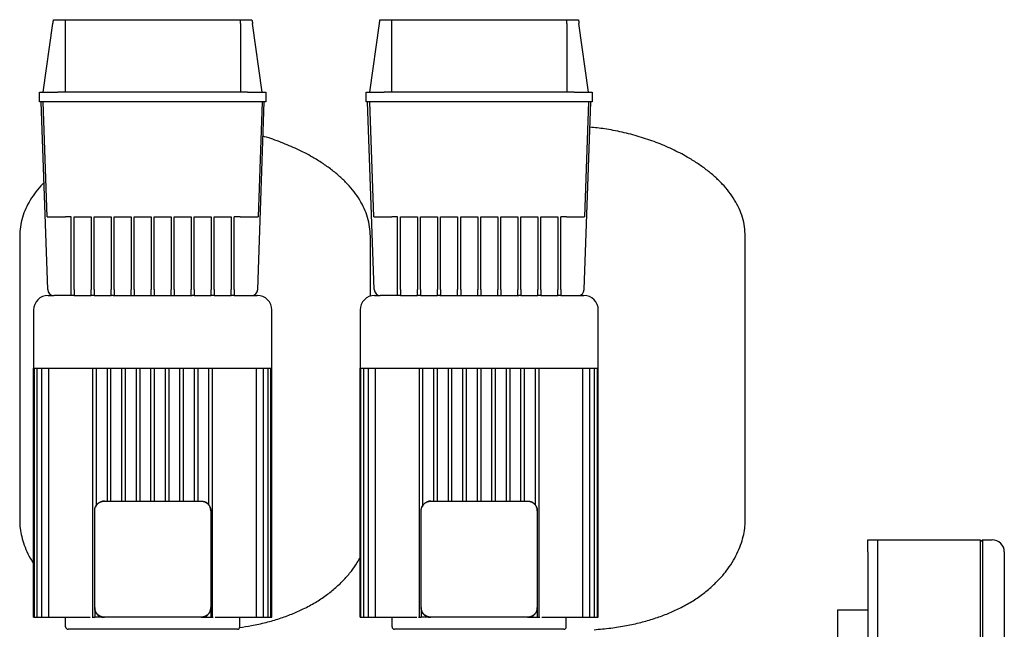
# Model space of a CAD drawing. Header units: millimetres. Extents: x 13 to 1735, y 11 to 955.
# Tile 4 of 6: x 57 to 871, y 451 to 955. Entities that reach past the tile are written whole.
import ezdxf

# ---------------------------------------------------------------- set-up
doc = ezdxf.new("R2010")
doc.units = ezdxf.units.MM

msp = doc.modelspace()

# ---------------------------------------------------------------- linework, layer by layer
at = {"color": 7, "linetype": 'Continuous', "lineweight": 25}
for p, q in [((84.56, 955.43), (94.12, 955.43)), ((94.12, 955.43), (239.14, 955.43)), ((239.14, 955.43), (248.7, 955.43)), ((354.56, 955.43), (364.12, 955.43)), ((364.12, 955.43), (509.14, 955.43)), ((509.14, 955.43), (518.7, 955.43)), ((76.13, 895.43), (84.13, 952.36)), ((94.13, 952.36), (94.13, 895.43)), ((239.13, 952.36), (239.13, 895.43)), ((257.13, 895.43), (249.13, 952.36)), ((346.13, 895.43), (354.13, 952.36)), ((364.13, 952.36), (364.13, 895.43)), ((509.13, 952.36), (509.13, 895.43)), ((527.13, 895.43), (519.13, 952.36)), ((73.13, 887.43), (73.13, 895.43)), ((73.13, 895.43), (88.13, 895.43)), ((245.13, 895.43), (88.13, 895.43)), ((245.13, 895.43), (260.13, 895.43)), ((260.13, 895.43), (260.13, 887.43)), ((343.13, 887.43), (343.13, 895.43)), ((343.13, 895.43), (358.13, 895.43)), ((515.13, 895.43), (358.13, 895.43)), ((515.13, 895.43), (530.13, 895.43)), ((530.13, 895.43), (530.13, 887.43)), ((88.13, 887.43), (73.13, 887.43)), ((79.8, 732.26), (74.38, 887.43)), ((79.45, 792.43), (76.13, 887.43)), ((245.13, 887.43), (88.13, 887.43)), ((260.13, 887.43), (245.13, 887.43)), ((253.46, 732.26), (258.88, 887.43)), ((257.13, 887.43), (253.81, 792.43)), ((358.13, 887.43), (343.13, 887.43)), ((349.8, 732.26), (344.38, 887.43)), ((349.45, 792.43), (346.13, 887.43)), ((515.13, 887.43), (358.13, 887.43)), ((530.13, 887.43), (515.13, 887.43)), ((523.46, 732.26), (528.88, 887.43)), ((527.13, 887.43), (523.81, 792.43)), ((99.13, 792.43), (94.44, 792.43)), ((99.13, 732.26), (99.13, 792.43)), ((101.63, 792.43), (115.69, 792.43)), ((101.63, 732.26), (101.63, 792.43)), ((115.69, 792.43), (115.69, 732.26)), ((118.19, 792.43), (132.25, 792.43)), ((118.19, 732.26), (118.19, 792.43)), ((132.25, 792.43), (132.25, 732.26)), ((134.75, 792.43), (148.82, 792.43)), ((134.75, 732.26), (134.75, 792.43)), ((148.82, 792.43), (148.82, 732.26)), ((151.32, 792.43), (165.38, 792.43)), ((151.32, 732.26), (151.32, 792.43)), ((165.38, 792.43), (165.38, 732.26)), ((167.88, 792.43), (181.94, 792.43)), ((167.88, 732.26), (167.88, 792.43)), ((181.94, 792.43), (181.94, 732.26)), ((184.44, 792.43), (198.5, 792.43)), ((184.44, 732.26), (184.44, 792.43)), ((198.5, 792.43), (198.5, 732.26)), ((201, 792.43), (215.07, 792.43)), ((201, 732.26), (201, 792.43)), ((215.07, 792.43), (215.07, 732.26)), ((217.57, 792.43), (231.63, 792.43)), ((217.57, 732.26), (217.57, 792.43)), ((231.63, 792.43), (231.63, 732.26)), ((238.82, 792.43), (234.13, 792.43)), ((234.13, 732.26), (234.13, 792.43)), ((369.13, 792.43), (364.44, 792.43)), ((369.13, 732.26), (369.13, 792.43)), ((371.63, 792.43), (385.69, 792.43)), ((371.63, 732.26), (371.63, 792.43)), ((385.69, 792.43), (385.69, 732.26)), ((388.19, 792.43), (402.25, 792.43)), ((388.19, 732.26), (388.19, 792.43)), ((402.25, 792.43), (402.25, 732.26)), ((404.75, 792.43), (418.82, 792.43)), ((404.75, 732.26), (404.75, 792.43)), ((418.82, 792.43), (418.82, 732.26)), ((421.32, 792.43), (435.38, 792.43)), ((421.32, 732.26), (421.32, 792.43)), ((435.38, 792.43), (435.38, 732.26)), ((437.88, 792.43), (451.94, 792.43)), ((437.88, 732.26), (437.88, 792.43)), ((451.94, 792.43), (451.94, 732.26)), ((454.44, 792.43), (468.5, 792.43)), ((454.44, 732.26), (454.44, 792.43)), ((468.5, 792.43), (468.5, 732.26)), ((471, 792.43), (485.07, 792.43)), ((471, 732.26), (471, 792.43)), ((485.07, 792.43), (485.07, 732.26)), ((487.57, 792.43), (501.63, 792.43)), ((487.57, 732.26), (487.57, 792.43)), ((501.63, 792.43), (501.63, 732.26)), ((508.82, 792.43), (504.13, 792.43)), ((504.13, 732.26), (504.13, 792.43)), ((56.63, 776.43), (56.63, 541.43)), ((346.63, 726.91), (346.63, 776.43)), ((656.63, 541.43), (656.63, 776.43)), ((80.13, 727.43), (84.79, 727.43)), ((99.13, 727.43), (84.79, 727.43)), ((99.13, 727.43), (99.13, 732.26)), ((101.63, 727.43), (99.13, 727.43)), ((101.63, 732.26), (101.63, 727.43)), ((101.63, 727.43), (115.69, 727.43)), ((115.69, 727.43), (115.69, 732.26)), ((118.19, 727.43), (115.69, 727.43)), ((118.19, 732.26), (118.19, 727.43)), ((118.19, 727.43), (132.25, 727.43)), ((132.25, 727.43), (132.25, 732.26)), ((133.94, 727.43), (132.25, 727.43)), ((133.94, 727.43), (166.63, 727.43)), ((134.75, 732.26), (134.75, 727.43)), ((148.82, 727.43), (148.82, 732.26)), ((151.32, 732.26), (151.32, 727.43)), ((165.38, 727.43), (165.38, 732.26)), ((166.63, 727.43), (199.32, 727.43)), ((167.88, 732.26), (167.88, 727.43)), ((181.94, 727.43), (181.94, 732.26)), ((184.44, 732.26), (184.44, 727.43)), ((198.5, 727.43), (198.5, 732.26)), ((201, 727.43), (199.32, 727.43)), ((201, 732.26), (201, 727.43)), ((201, 727.43), (215.07, 727.43)), ((215.07, 727.43), (215.07, 732.26)), ((217.57, 727.43), (215.07, 727.43)), ((217.57, 732.26), (217.57, 727.43)), ((217.57, 727.43), (231.63, 727.43)), ((231.63, 727.43), (231.63, 732.26)), ((234.13, 727.43), (231.63, 727.43)), ((234.13, 732.26), (234.13, 727.43)), ((234.13, 727.43), (248.46, 727.43)), ((248.46, 727.43), (253.13, 727.43)), ((350.13, 727.43), (354.79, 727.43)), ((369.13, 727.43), (354.79, 727.43)), ((369.13, 727.43), (369.13, 732.26)), ((371.63, 727.43), (369.13, 727.43)), ((371.63, 732.26), (371.63, 727.43)), ((371.63, 727.43), (385.69, 727.43)), ((385.69, 727.43), (385.69, 732.26)), ((388.19, 727.43), (385.69, 727.43)), ((388.19, 732.26), (388.19, 727.43)), ((388.19, 727.43), (402.25, 727.43)), ((402.25, 727.43), (402.25, 732.26)), ((403.94, 727.43), (402.25, 727.43)), ((403.94, 727.43), (436.63, 727.43)), ((404.75, 732.26), (404.75, 727.43)), ((418.82, 727.43), (418.82, 732.26)), ((421.32, 732.26), (421.32, 727.43)), ((435.38, 727.43), (435.38, 732.26)), ((436.63, 727.43), (469.32, 727.43)), ((437.88, 732.26), (437.88, 727.43)), ((451.94, 727.43), (451.94, 732.26)), ((454.44, 732.26), (454.44, 727.43)), ((468.5, 727.43), (468.5, 732.26)), ((471, 727.43), (469.32, 727.43)), ((471, 732.26), (471, 727.43)), ((471, 727.43), (485.07, 727.43)), ((485.07, 727.43), (485.07, 732.26)), ((487.57, 727.43), (485.07, 727.43)), ((487.57, 732.26), (487.57, 727.43)), ((487.57, 727.43), (501.63, 727.43)), ((501.63, 727.43), (501.63, 732.26)), ((504.13, 727.43), (501.63, 727.43)), ((504.13, 732.26), (504.13, 727.43)), ((504.13, 727.43), (518.46, 727.43)), ((518.46, 727.43), (523.13, 727.43)), ((68.13, 715.43), (68.13, 667.43)), ((265.13, 667.43), (265.13, 715.43)), ((338.13, 715.43), (338.13, 667.43)), ((535.13, 667.43), (535.13, 715.43)), ((68.13, 667.43), (166.63, 667.43)), ((68.13, 461.43), (68.13, 667.43)), ((68.87, 461.43), (68.87, 667.43)), ((71.14, 461.43), (71.14, 667.43)), ((75.06, 461.43), (75.06, 667.43)), ((80.84, 461.43), (80.84, 667.43)), ((117.13, 461.43), (117.13, 667.43)), ((120.13, 554.1), (120.13, 667.43)), ((129.13, 557.43), (129.13, 667.43)), ((132.13, 557.43), (132.13, 667.43)), ((141.13, 557.43), (141.13, 667.43)), ((144.13, 557.43), (144.13, 667.43)), ((153.13, 557.43), (153.13, 667.43)), ((156.13, 557.43), (156.13, 667.43)), ((165.13, 557.43), (165.13, 667.43)), ((166.63, 667.43), (265.13, 667.43)), ((168.13, 557.43), (168.13, 667.43)), ((177.13, 557.43), (177.13, 667.43)), ((180.13, 557.43), (180.13, 667.43)), ((189.13, 557.43), (189.13, 667.43)), ((192.13, 557.43), (192.13, 667.43)), ((201.13, 557.43), (201.13, 667.43)), ((204.13, 557.43), (204.13, 667.43)), ((213.13, 554.1), (213.13, 667.43)), ((216.13, 461.43), (216.13, 667.43)), ((252.42, 461.43), (252.42, 667.43)), ((258.2, 461.43), (258.2, 667.43)), ((262.11, 461.43), (262.11, 667.43)), ((264.38, 461.43), (264.38, 667.43)), ((265.13, 461.43), (265.13, 667.43)), ((338.13, 667.43), (436.63, 667.43)), ((338.13, 461.43), (338.13, 667.43)), ((338.87, 461.43), (338.87, 667.43)), ((341.14, 461.43), (341.14, 667.43)), ((345.06, 461.43), (345.06, 667.43)), ((350.84, 461.43), (350.84, 667.43)), ((387.13, 461.43), (387.13, 667.43)), ((390.13, 554.1), (390.13, 667.43)), ((399.13, 557.43), (399.13, 667.43)), ((402.13, 557.43), (402.13, 667.43)), ((411.13, 557.43), (411.13, 667.43)), ((414.13, 557.43), (414.13, 667.43)), ((423.13, 557.43), (423.13, 667.43)), ((426.13, 557.43), (426.13, 667.43)), ((435.13, 557.43), (435.13, 667.43)), ((436.63, 667.43), (535.13, 667.43)), ((438.13, 557.43), (438.13, 667.43)), ((447.13, 557.43), (447.13, 667.43)), ((450.13, 557.43), (450.13, 667.43)), ((459.13, 557.43), (459.13, 667.43)), ((462.13, 557.43), (462.13, 667.43)), ((471.13, 557.43), (471.13, 667.43)), ((474.13, 557.43), (474.13, 667.43)), ((483.13, 554.1), (483.13, 667.43)), ((486.13, 461.43), (486.13, 667.43)), ((522.42, 461.43), (522.42, 667.43)), ((528.2, 461.43), (528.2, 667.43)), ((532.11, 461.43), (532.11, 667.43)), ((534.38, 461.43), (534.38, 667.43)), ((535.13, 461.43), (535.13, 667.43)), ((126.63, 557.43), (206.63, 557.43)), ((396.63, 557.43), (476.63, 557.43)), ((118.63, 469.43), (118.63, 549.43)), ((214.63, 549.43), (214.63, 469.43)), ((388.63, 469.43), (388.63, 549.43)), ((484.63, 549.43), (484.63, 469.43)), ((757.88, 515.43), (757.88, 525.43)), ((757.88, 525.43), (765.88, 525.43)), ((765.88, 525.43), (765.88, 515.43)), ((765.88, 525.43), (850.88, 525.43)), ((850.88, 523.43), (852.88, 525.43)), ((850.88, 525.43), (850.88, 505.43)), ((852.88, 525.43), (852.88, 505.43)), ((852.88, 525.43), (860.88, 525.43)), ((757.88, 515.43), (757.88, 255.43)), ((765.88, 515.43), (765.88, 255.43)), ((870.88, 515.43), (870.88, 505.43)), ((765.88, 505.43), (765.88, 265.43)), ((850.88, 505.43), (850.88, 265.43)), ((852.88, 505.43), (852.88, 265.43)), ((870.88, 505.43), (870.88, 265.43)), ((118.63, 469.43), (118.63, 469.04)), ((118.63, 469.04), (118.7, 468.67)), ((118.63, 469.04), (118.63, 461.43)), ((214.63, 469.04), (214.63, 469.43)), ((214.63, 469.04), (214.63, 461.43)), ((388.63, 469.43), (388.63, 469.04)), ((388.63, 469.04), (388.7, 468.67)), ((388.63, 469.04), (388.63, 461.43)), ((484.63, 469.04), (484.63, 469.43)), ((484.63, 469.04), (484.63, 461.43)), ((732.88, 467.43), (732.88, 67.43)), ((732.88, 467.43), (757.88, 467.43)), ((68.13, 461.43), (68.87, 461.43)), ((68.87, 461.43), (70.37, 461.43)), ((70.37, 461.43), (71.14, 461.43)), ((71.14, 461.43), (72.64, 461.43)), ((72.64, 461.43), (75.06, 461.43)), ((75.06, 461.43), (76.56, 461.43)), ((76.56, 461.43), (80.84, 461.43)), ((80.84, 461.43), (82.34, 461.43)), ((82.34, 461.43), (113.49, 461.43)), ((94.63, 453.43), (94.63, 461.43)), ((113.49, 461.43), (114.93, 461.43)), ((116.52, 461.43), (117.13, 461.43)), ((117.13, 461.43), (118.63, 461.43)), ((126.23, 461.43), (118.63, 461.43)), ((126.23, 461.43), (126.63, 461.43)), ((206.63, 461.43), (126.63, 461.43)), ((206.63, 461.43), (207.03, 461.43)), ((207.03, 461.43), (207.39, 461.51)), ((207.03, 461.43), (214.63, 461.43)), ((214.63, 461.43), (216.13, 461.43)), ((216.13, 461.43), (216.74, 461.43)), ((218.33, 461.43), (219.77, 461.43)), ((219.77, 461.43), (250.92, 461.43)), ((238.63, 453.43), (238.63, 461.43)), ((250.92, 461.43), (252.42, 461.43)), ((252.42, 461.43), (256.7, 461.43)), ((256.7, 461.43), (258.2, 461.43)), ((258.2, 461.43), (260.61, 461.43)), ((260.61, 461.43), (262.11, 461.43)), ((262.11, 461.43), (262.88, 461.43)), ((262.88, 461.43), (264.38, 461.43)), ((264.38, 461.43), (265.13, 461.43)), ((338.13, 461.43), (338.87, 461.43)), ((338.87, 461.43), (340.37, 461.43)), ((340.37, 461.43), (341.14, 461.43)), ((341.14, 461.43), (342.64, 461.43)), ((342.64, 461.43), (345.06, 461.43)), ((345.06, 461.43), (346.56, 461.43)), ((346.56, 461.43), (350.84, 461.43)), ((350.84, 461.43), (352.34, 461.43)), ((352.34, 461.43), (383.49, 461.43)), ((364.63, 453.43), (364.63, 461.43)), ((383.49, 461.43), (384.93, 461.43)), ((386.52, 461.43), (387.13, 461.43)), ((387.13, 461.43), (388.63, 461.43)), ((396.23, 461.43), (388.63, 461.43)), ((396.23, 461.43), (396.63, 461.43)), ((476.63, 461.43), (396.63, 461.43)), ((476.63, 461.43), (477.03, 461.43)), ((477.03, 461.43), (477.39, 461.51)), ((477.03, 461.43), (484.63, 461.43)), ((484.63, 461.43), (486.13, 461.43)), ((486.13, 461.43), (486.74, 461.43)), ((488.33, 461.43), (489.77, 461.43)), ((489.77, 461.43), (520.92, 461.43)), ((508.63, 453.43), (508.63, 461.43)), ((520.92, 461.43), (522.42, 461.43)), ((522.42, 461.43), (526.7, 461.43)), ((526.7, 461.43), (528.2, 461.43)), ((528.2, 461.43), (530.61, 461.43)), ((530.61, 461.43), (532.11, 461.43)), ((532.11, 461.43), (532.88, 461.43)), ((532.88, 461.43), (534.38, 461.43)), ((534.38, 461.43), (535.13, 461.43)), ((236.63, 451.43), (96.63, 451.43)), ((506.63, 451.43), (366.63, 451.43))]:
    msp.add_line(p, q, dxfattribs=at)
at = {"color": 7, "linetype": 'Continuous', "lineweight": 25, "flags": 128}
for points in [[(126.63, 557.43), (125.07, 557.28), (123.64, 556.86)], [(396.63, 557.43), (395.07, 557.28), (393.64, 556.86)], [(214.63, 549.43), (214.47, 551), (214.05, 552.42)], [(484.63, 549.43), (484.47, 551), (484.05, 552.42)]]:
    msp.add_lwpolyline(points, dxfattribs=at)
at = {"color": 7, "linetype": 'Continuous', "lineweight": 25}
for centre, radius, start, end in [((80.13, 715.43), 12, 90, 180), ((84.79, 732.43), 5, 182, 270), ((248.46, 732.43), 5, 270, 358), ((253.13, 715.43), 12, 0, 90), ((350.13, 715.43), 12, 90, 180), ((354.79, 732.43), 5, 182, 270), ((518.46, 732.43), 5, 270, 358), ((523.13, 715.43), 12, 0, 90), ((126.63, 549.43), 8, 136.53899, 158.09347), ((206.63, 549.43), 8, 46.53899, 68.09347), ((396.63, 549.43), 8, 136.53899, 158.09347), ((476.63, 549.43), 8, 46.53899, 68.09347), ((860.88, 515.43), 10, 0, 90), ((96.63, 453.43), 2, 180, 270), ((236.63, 453.43), 2, 270, 0), ((366.63, 453.43), 2, 180, 270), ((506.63, 453.43), 2, 270, 0)]:
    msp.add_arc(centre, radius, start, end, dxfattribs=at)
for points in [[(84.13, 952.36), (84.27, 953.38), (84.42, 954.41), (84.56, 955.43)], [(94.12, 955.43), (94.13, 954.41), (94.13, 953.38), (94.13, 952.36)], [(239.13, 952.36), (239.13, 953.38), (239.13, 954.41), (239.14, 955.43)], [(248.7, 955.43), (248.84, 954.41), (248.98, 953.38), (249.13, 952.36)], [(354.13, 952.36), (354.27, 953.38), (354.42, 954.41), (354.56, 955.43)], [(364.12, 955.43), (364.13, 954.41), (364.13, 953.38), (364.13, 952.36)], [(509.13, 952.36), (509.13, 953.38), (509.13, 954.41), (509.14, 955.43)], [(518.7, 955.43), (518.84, 954.41), (518.98, 953.38), (519.13, 952.36)]]:
    msp.add_open_spline(points, degree=3, dxfattribs=at)
for points, knots in [([(656.63, 776.43), (656.52, 779.06), (656.29, 784.29), (654.49, 791.97), (651.72, 799.36), (647.93, 806.45), (643.24, 813.23), (637.72, 819.69), (631.43, 825.8), (624.45, 831.57), (616.84, 836.97), (607.47, 842.73), (596.17, 848.57), (582.9, 854.17), (569.04, 858.87), (554.8, 862.59), (541.14, 865.27), (532.2, 866.18), (528.15, 866.59)], [0, 0, 0, 0, 0.046385, 0.092304, 0.138511, 0.185591, 0.233958, 0.283875, 0.335472, 0.38877, 0.443709, 0.500163, 0.583071, 0.668072, 0.754433, 0.84136, 0.928041, 1, 1, 1, 1]), ([(346.63, 776.43), (346.52, 779.06), (346.29, 784.29), (344.49, 791.97), (341.72, 799.36), (337.93, 806.45), (333.24, 813.23), (327.72, 819.69), (321.43, 825.8), (314.45, 831.57), (306.84, 836.97), (297.47, 842.73), (286.18, 848.59), (272.88, 854.1), (263.38, 857.56), (258.27, 858.89), (257.89, 858.99)], [0, 0, 0, 0, 0.060923, 0.121235, 0.181925, 0.24376, 0.307288, 0.37285, 0.440619, 0.510622, 0.582781, 0.656929, 0.765823, 0.877466, 0.990895, 1, 1, 1, 1]), ([(76.71, 820.64), (76.33, 820.27), (73.91, 817.94), (70.04, 813.2), (65.32, 806.46), (61.54, 799.36), (58.76, 791.97), (56.97, 784.29), (56.74, 779.06), (56.63, 776.43)], [0, 0, 0, 0, 0.032094, 0.202293, 0.367207, 0.52773, 0.685277, 0.841846, 1, 1, 1, 1]), ([(79.45, 792.43), (79.45, 792.43), (79.52, 792.43), (79.87, 792.43), (80.13, 792.43), (80.86, 792.43), (81.33, 792.43), (82.45, 792.43), (83.1, 792.43), (84.57, 792.43), (85.37, 792.43), (87.09, 792.43), (87.99, 792.43), (89.84, 792.43), (90.78, 792.43), (92.64, 792.43), (93.55, 792.43), (94.44, 792.43)], [0, 0, 0, 0, 0.125, 0.125, 0.25, 0.25, 0.375, 0.375, 0.5, 0.5, 0.625, 0.625, 0.75, 0.75, 0.875, 0.875, 1, 1, 1, 1]), ([(238.82, 792.43), (239.7, 792.43), (240.62, 792.43), (242.48, 792.43), (243.42, 792.43), (245.26, 792.43), (246.17, 792.43), (247.88, 792.43), (248.69, 792.43), (250.15, 792.43), (250.81, 792.43), (251.93, 792.43), (252.39, 792.43), (253.12, 792.43), (253.39, 792.43), (253.73, 792.43), (253.81, 792.43), (253.81, 792.43)], [0, 0, 0, 0, 0.125, 0.125, 0.25, 0.25, 0.375, 0.375, 0.5, 0.5, 0.625, 0.625, 0.75, 0.75, 0.875, 0.875, 1, 1, 1, 1]), ([(349.45, 792.43), (349.45, 792.43), (349.52, 792.43), (349.87, 792.43), (350.13, 792.43), (350.86, 792.43), (351.33, 792.43), (352.45, 792.43), (353.1, 792.43), (354.57, 792.43), (355.37, 792.43), (357.09, 792.43), (357.99, 792.43), (359.84, 792.43), (360.78, 792.43), (362.64, 792.43), (363.55, 792.43), (364.44, 792.43)], [0, 0, 0, 0, 0.125, 0.125, 0.25, 0.25, 0.375, 0.375, 0.5, 0.5, 0.625, 0.625, 0.75, 0.75, 0.875, 0.875, 1, 1, 1, 1]), ([(508.82, 792.43), (509.7, 792.43), (510.62, 792.43), (512.48, 792.43), (513.42, 792.43), (515.26, 792.43), (516.17, 792.43), (517.88, 792.43), (518.69, 792.43), (520.15, 792.43), (520.81, 792.43), (521.93, 792.43), (522.39, 792.43), (523.12, 792.43), (523.39, 792.43), (523.73, 792.43), (523.81, 792.43), (523.81, 792.43)], [0, 0, 0, 0, 0.125, 0.125, 0.25, 0.25, 0.375, 0.375, 0.5, 0.5, 0.625, 0.625, 0.75, 0.75, 0.875, 0.875, 1, 1, 1, 1]), ([(119.21, 552.42), (119.24, 552.5), (119.31, 552.67), (119.42, 552.91), (119.54, 553.15), (119.67, 553.39), (119.81, 553.62), (119.95, 553.85), (120.1, 554.07), (120.26, 554.28), (120.43, 554.49), (120.6, 554.69), (120.77, 554.89), (121.02, 555.14), (121.34, 555.45), (121.76, 555.79), (122.2, 556.1), (122.66, 556.39), (123.14, 556.64), (123.48, 556.79), (123.64, 556.86)], [0, 0, 0, 0, 0.042358, 0.084511, 0.126469, 0.168241, 0.209835, 0.251263, 0.292532, 0.333654, 0.374637, 0.415492, 0.456228, 0.496856, 0.579183, 0.662013, 0.745429, 0.829513, 0.914344, 1, 1, 1, 1]), ([(123.64, 556.86), (123.73, 556.89), (123.9, 556.96), (124.17, 557.05), (124.44, 557.13), (124.71, 557.2), (124.98, 557.26), (125.25, 557.32), (125.53, 557.36), (125.8, 557.39), (126.08, 557.42), (126.35, 557.43), (126.54, 557.43), (126.63, 557.43)], [0, 0, 0, 0, 0.092863, 0.185261, 0.277217, 0.368757, 0.459904, 0.550685, 0.641126, 0.731251, 0.821087, 0.910662, 1, 1, 1, 1]), ([(206.63, 557.43), (206.72, 557.43), (206.9, 557.43), (207.18, 557.42), (207.45, 557.39), (207.73, 557.36), (208, 557.32), (208.28, 557.26), (208.55, 557.2), (208.82, 557.13), (209.09, 557.05), (209.35, 556.96), (209.53, 556.89), (209.61, 556.86)], [0, 0, 0, 0, 0.089329, 0.178896, 0.268727, 0.358849, 0.449287, 0.540068, 0.631218, 0.722761, 0.814723, 0.907127, 1, 1, 1, 1]), ([(209.61, 556.86), (209.7, 556.82), (209.86, 556.75), (210.11, 556.64), (210.35, 556.52), (210.58, 556.39), (210.81, 556.25), (211.04, 556.11), (211.26, 555.96), (211.47, 555.8), (211.68, 555.64), (211.89, 555.47), (212.08, 555.29), (212.34, 555.04), (212.64, 554.72), (212.98, 554.3), (213.3, 553.87), (213.58, 553.4), (213.84, 552.92), (213.98, 552.59), (214.05, 552.42)], [0, 0, 0, 0, 0.042358, 0.084511, 0.126469, 0.168241, 0.209835, 0.251263, 0.292532, 0.333654, 0.374637, 0.415492, 0.456228, 0.496856, 0.579183, 0.662013, 0.745429, 0.829513, 0.914344, 1, 1, 1, 1]), ([(389.21, 552.42), (389.24, 552.5), (389.31, 552.67), (389.42, 552.91), (389.54, 553.15), (389.67, 553.39), (389.81, 553.62), (389.95, 553.85), (390.1, 554.07), (390.26, 554.28), (390.43, 554.49), (390.6, 554.69), (390.77, 554.89), (391.02, 555.14), (391.34, 555.45), (391.76, 555.79), (392.2, 556.1), (392.66, 556.39), (393.14, 556.64), (393.48, 556.79), (393.64, 556.86)], [0, 0, 0, 0, 0.042358, 0.084511, 0.126469, 0.168241, 0.209835, 0.251263, 0.292532, 0.333654, 0.374637, 0.415492, 0.456228, 0.496856, 0.579183, 0.662013, 0.745429, 0.829513, 0.914344, 1, 1, 1, 1]), ([(393.64, 556.86), (393.73, 556.89), (393.9, 556.96), (394.17, 557.05), (394.44, 557.13), (394.71, 557.2), (394.98, 557.26), (395.25, 557.32), (395.53, 557.36), (395.8, 557.39), (396.08, 557.42), (396.35, 557.43), (396.54, 557.43), (396.63, 557.43)], [0, 0, 0, 0, 0.092863, 0.185261, 0.277217, 0.368757, 0.459904, 0.550685, 0.641126, 0.731251, 0.821087, 0.910662, 1, 1, 1, 1]), ([(476.63, 557.43), (476.72, 557.43), (476.9, 557.43), (477.18, 557.42), (477.45, 557.39), (477.73, 557.36), (478, 557.32), (478.28, 557.26), (478.55, 557.2), (478.82, 557.13), (479.09, 557.05), (479.35, 556.96), (479.53, 556.89), (479.61, 556.86)], [0, 0, 0, 0, 0.089329, 0.178896, 0.268727, 0.358849, 0.449287, 0.540068, 0.631218, 0.722761, 0.814723, 0.907127, 1, 1, 1, 1]), ([(479.61, 556.86), (479.7, 556.82), (479.86, 556.75), (480.11, 556.64), (480.35, 556.52), (480.58, 556.39), (480.81, 556.25), (481.04, 556.11), (481.26, 555.96), (481.47, 555.8), (481.68, 555.64), (481.89, 555.47), (482.08, 555.29), (482.34, 555.04), (482.64, 554.72), (482.98, 554.3), (483.3, 553.87), (483.58, 553.4), (483.84, 552.92), (483.98, 552.59), (484.05, 552.42)], [0, 0, 0, 0, 0.042358, 0.084511, 0.126469, 0.168241, 0.209835, 0.251263, 0.292532, 0.333654, 0.374637, 0.415492, 0.456228, 0.496856, 0.579183, 0.662013, 0.745429, 0.829513, 0.914344, 1, 1, 1, 1]), ([(118.63, 549.43), (118.63, 549.53), (118.63, 549.71), (118.65, 549.98), (118.67, 550.26), (118.7, 550.53), (118.75, 550.81), (118.8, 551.08), (118.86, 551.35), (118.93, 551.62), (119.01, 551.89), (119.1, 552.16), (119.17, 552.33), (119.21, 552.42)], [0, 0, 0, 0, 0.0893294, 0.1788962, 0.2687272, 0.3588488, 0.4492873, 0.5400684, 0.6312178, 0.7227609, 0.8147225, 0.9071275, 1, 1, 1, 1]), ([(214.05, 552.42), (214.08, 552.33), (214.15, 552.16), (214.24, 551.89), (214.32, 551.62), (214.4, 551.35), (214.46, 551.08), (214.51, 550.81), (214.55, 550.53), (214.59, 550.26), (214.61, 549.98), (214.63, 549.71), (214.63, 549.53), (214.63, 549.43)], [0, 0, 0, 0, 0.092863, 0.185261, 0.277217, 0.368757, 0.459904, 0.550685, 0.641126, 0.731251, 0.821087, 0.910662, 1, 1, 1, 1]), ([(388.63, 549.43), (388.63, 549.53), (388.63, 549.71), (388.65, 549.98), (388.67, 550.26), (388.7, 550.53), (388.75, 550.81), (388.8, 551.08), (388.86, 551.35), (388.93, 551.62), (389.01, 551.89), (389.1, 552.16), (389.17, 552.33), (389.21, 552.42)], [0, 0, 0, 0, 0.089329, 0.178896, 0.268727, 0.358849, 0.449287, 0.540068, 0.631218, 0.722761, 0.814723, 0.907127, 1, 1, 1, 1]), ([(484.05, 552.42), (484.08, 552.33), (484.15, 552.16), (484.24, 551.89), (484.32, 551.62), (484.4, 551.35), (484.46, 551.08), (484.51, 550.81), (484.55, 550.53), (484.59, 550.26), (484.61, 549.98), (484.63, 549.71), (484.63, 549.53), (484.63, 549.43)], [0, 0, 0, 0, 0.0928635, 0.1852612, 0.2772174, 0.3687568, 0.4599044, 0.5506855, 0.6411257, 0.7312509, 0.8210874, 0.9106615, 1, 1, 1, 1]), ([(56.63, 541.43), (56.71, 539.26), (56.88, 534.78), (58.2, 527.96), (60.3, 520.92), (63.39, 513.79), (66.05, 508.64), (67.87, 506.04), (68.13, 505.68)], [0, 0, 0, 0, 0.171202, 0.353014, 0.54568, 0.74951, 0.964954, 1, 1, 1, 1]), ([(531.63, 451.12), (536.24, 451.52), (545.18, 452.29), (558.09, 454.35), (570.12, 456.97), (581.27, 460.17), (591.56, 463.89), (601.53, 468.29), (611.08, 473.43), (620.08, 479.36), (628.02, 485.69), (634.95, 492.37), (640.9, 499.33), (645.88, 506.49), (649.87, 513.7), (652.93, 520.87), (655.05, 527.93), (656.38, 534.76), (656.55, 539.26), (656.63, 541.43)], [0, 0, 0, 0, 0.082297, 0.159712, 0.232584, 0.301245, 0.366014, 0.427197, 0.495086, 0.558833, 0.618831, 0.675427, 0.729975, 0.781543, 0.830328, 0.876478, 0.920096, 0.961251, 1, 1, 1, 1]), ([(238.54, 452.97), (241.81, 453.45), (249.13, 454.52), (260.12, 456.99), (271.27, 460.17), (281.56, 463.89), (291.53, 468.29), (301.08, 473.43), (310.09, 479.36), (318.01, 485.69), (324.96, 492.37), (330.88, 499.34), (335.28, 505.49), (337.39, 509.45), (338.13, 510.84)], [0, 0, 0, 0, 0.08288, 0.18571, 0.282597, 0.373991, 0.460325, 0.556123, 0.646075, 0.730737, 0.810599, 0.887572, 0.960338, 1, 1, 1, 1]), ([(119.21, 466.45), (119.17, 466.54), (119.1, 466.71), (119.01, 466.98), (118.93, 467.24), (118.86, 467.51), (118.8, 467.79), (118.75, 468.06), (118.7, 468.33), (118.67, 468.61), (118.65, 468.88), (118.63, 469.16), (118.63, 469.34), (118.63, 469.43)], [0, 0, 0, 0, 0.092863, 0.185261, 0.277217, 0.368757, 0.459904, 0.550685, 0.641126, 0.731251, 0.821087, 0.910662, 1, 1, 1, 1]), ([(119.02, 467.09), (119.07, 466.75), (119.27, 465.46), (120.72, 463.56), (122.73, 462.15), (124.66, 461.53), (125.7, 461.47), (126.23, 461.43)], [0, 0, 0, 0, 0.104042, 0.391788, 0.686399, 0.839297, 1, 1, 1, 1]), ([(123.64, 462.01), (123.56, 462.05), (123.39, 462.12), (123.15, 462.23), (122.91, 462.35), (122.67, 462.48), (122.44, 462.62), (122.22, 462.76), (122, 462.91), (121.78, 463.07), (121.57, 463.23), (121.37, 463.4), (121.18, 463.58), (120.92, 463.82), (120.62, 464.15), (120.27, 464.56), (119.96, 465), (119.68, 465.47), (119.42, 465.95), (119.28, 466.28), (119.21, 466.45)], [0, 0, 0, 0, 0.042358, 0.084511, 0.126469, 0.168241, 0.209835, 0.251263, 0.292532, 0.333654, 0.374637, 0.415492, 0.456228, 0.496856, 0.579183, 0.662013, 0.745429, 0.829513, 0.914344, 1, 1, 1, 1]), ([(208.97, 461.82), (209.32, 461.88), (210.6, 462.07), (212.5, 463.53), (213.91, 465.54), (214.53, 467.47), (214.6, 468.51), (214.63, 469.04)], [0, 0, 0, 0, 0.104042, 0.391788, 0.686399, 0.839297, 1, 1, 1, 1]), ([(214.05, 466.45), (214.02, 466.37), (213.95, 466.2), (213.83, 465.96), (213.71, 465.71), (213.58, 465.48), (213.45, 465.25), (213.3, 465.02), (213.15, 464.8), (213, 464.59), (212.83, 464.38), (212.66, 464.18), (212.48, 463.98), (212.24, 463.73), (211.91, 463.42), (211.5, 463.08), (211.06, 462.77), (210.6, 462.48), (210.11, 462.23), (209.78, 462.08), (209.61, 462.01)], [0, 0, 0, 0, 0.042358, 0.084511, 0.126469, 0.168241, 0.209835, 0.251263, 0.292532, 0.333654, 0.374637, 0.415492, 0.456228, 0.496856, 0.579183, 0.662013, 0.745429, 0.829513, 0.914344, 1, 1, 1, 1]), ([(214.63, 469.43), (214.63, 469.34), (214.63, 469.16), (214.61, 468.88), (214.59, 468.61), (214.55, 468.33), (214.51, 468.06), (214.46, 467.79), (214.4, 467.51), (214.32, 467.24), (214.24, 466.98), (214.15, 466.71), (214.08, 466.54), (214.05, 466.45)], [0, 0, 0, 0, 0.089329, 0.178896, 0.268727, 0.358849, 0.449287, 0.540068, 0.631218, 0.722761, 0.814723, 0.907127, 1, 1, 1, 1]), ([(389.21, 466.45), (389.17, 466.54), (389.1, 466.71), (389.01, 466.98), (388.93, 467.24), (388.86, 467.51), (388.8, 467.79), (388.75, 468.06), (388.7, 468.33), (388.67, 468.61), (388.65, 468.88), (388.63, 469.16), (388.63, 469.34), (388.63, 469.43)], [0, 0, 0, 0, 0.092863, 0.185261, 0.277217, 0.368757, 0.459904, 0.550685, 0.641126, 0.731251, 0.821087, 0.910662, 1, 1, 1, 1]), ([(389.02, 467.09), (389.07, 466.75), (389.27, 465.46), (390.72, 463.56), (392.73, 462.15), (394.66, 461.53), (395.7, 461.47), (396.23, 461.43)], [0, 0, 0, 0, 0.104042, 0.391788, 0.686399, 0.839297, 1, 1, 1, 1]), ([(393.64, 462.01), (393.56, 462.05), (393.39, 462.12), (393.15, 462.23), (392.91, 462.35), (392.67, 462.48), (392.44, 462.62), (392.22, 462.76), (392, 462.91), (391.78, 463.07), (391.57, 463.23), (391.37, 463.4), (391.18, 463.58), (390.92, 463.82), (390.62, 464.15), (390.27, 464.56), (389.96, 465), (389.68, 465.47), (389.42, 465.95), (389.28, 466.28), (389.21, 466.45)], [0, 0, 0, 0, 0.042358, 0.084511, 0.126469, 0.168241, 0.209835, 0.251263, 0.292532, 0.333654, 0.374637, 0.415492, 0.456228, 0.496856, 0.579183, 0.662013, 0.745429, 0.829513, 0.914344, 1, 1, 1, 1]), ([(478.97, 461.82), (479.32, 461.88), (480.6, 462.07), (482.5, 463.53), (483.91, 465.54), (484.53, 467.47), (484.6, 468.51), (484.63, 469.04)], [0, 0, 0, 0, 0.104042, 0.391788, 0.686399, 0.839297, 1, 1, 1, 1]), ([(484.05, 466.45), (484.02, 466.37), (483.95, 466.2), (483.83, 465.96), (483.71, 465.71), (483.58, 465.48), (483.45, 465.25), (483.3, 465.02), (483.15, 464.8), (483, 464.59), (482.83, 464.38), (482.66, 464.18), (482.48, 463.98), (482.24, 463.73), (481.91, 463.42), (481.5, 463.08), (481.06, 462.77), (480.6, 462.48), (480.11, 462.23), (479.78, 462.08), (479.61, 462.01)], [0, 0, 0, 0, 0.042358, 0.084511, 0.126469, 0.168241, 0.209835, 0.251263, 0.292532, 0.333654, 0.374637, 0.415492, 0.456228, 0.496856, 0.579183, 0.662013, 0.745429, 0.829513, 0.914344, 1, 1, 1, 1]), ([(484.63, 469.43), (484.63, 469.34), (484.63, 469.16), (484.61, 468.88), (484.59, 468.61), (484.55, 468.33), (484.51, 468.06), (484.46, 467.79), (484.4, 467.51), (484.32, 467.24), (484.24, 466.98), (484.15, 466.71), (484.08, 466.54), (484.05, 466.45)], [0, 0, 0, 0, 0.089329, 0.178896, 0.268727, 0.358849, 0.449287, 0.540068, 0.631218, 0.722761, 0.814723, 0.907127, 1, 1, 1, 1]), ([(126.63, 461.43), (126.54, 461.44), (126.35, 461.44), (126.08, 461.45), (125.8, 461.48), (125.53, 461.51), (125.25, 461.55), (124.98, 461.6), (124.71, 461.67), (124.44, 461.74), (124.17, 461.82), (123.9, 461.91), (123.73, 461.98), (123.64, 462.01)], [0, 0, 0, 0, 0.089329, 0.178896, 0.268727, 0.358849, 0.449287, 0.540068, 0.631218, 0.722761, 0.814723, 0.907127, 1, 1, 1, 1]), ([(209.61, 462.01), (209.53, 461.98), (209.35, 461.91), (209.09, 461.82), (208.82, 461.74), (208.55, 461.67), (208.28, 461.6), (208, 461.55), (207.73, 461.51), (207.45, 461.48), (207.18, 461.45), (206.9, 461.44), (206.72, 461.44), (206.63, 461.43)], [0, 0, 0, 0, 0.0928635, 0.1852612, 0.2772174, 0.3687568, 0.4599044, 0.5506855, 0.6411257, 0.7312509, 0.8210874, 0.9106615, 1, 1, 1, 1]), ([(396.63, 461.43), (396.54, 461.44), (396.35, 461.44), (396.08, 461.45), (395.8, 461.48), (395.53, 461.51), (395.25, 461.55), (394.98, 461.6), (394.71, 461.67), (394.44, 461.74), (394.17, 461.82), (393.9, 461.91), (393.73, 461.98), (393.64, 462.01)], [0, 0, 0, 0, 0.089329, 0.178896, 0.268727, 0.358849, 0.449287, 0.540068, 0.631218, 0.722761, 0.814723, 0.907127, 1, 1, 1, 1]), ([(479.61, 462.01), (479.53, 461.98), (479.35, 461.91), (479.09, 461.82), (478.82, 461.74), (478.55, 461.67), (478.28, 461.6), (478, 461.55), (477.73, 461.51), (477.45, 461.48), (477.18, 461.45), (476.9, 461.44), (476.72, 461.44), (476.63, 461.43)], [0, 0, 0, 0, 0.0928635, 0.1852612, 0.2772174, 0.3687568, 0.4599044, 0.5506855, 0.6411257, 0.7312509, 0.8210874, 0.9106615, 1, 1, 1, 1])]:
    msp.add_open_spline(points, degree=3, knots=knots, dxfattribs=at)

doc.saveas('drawing.dxf')
